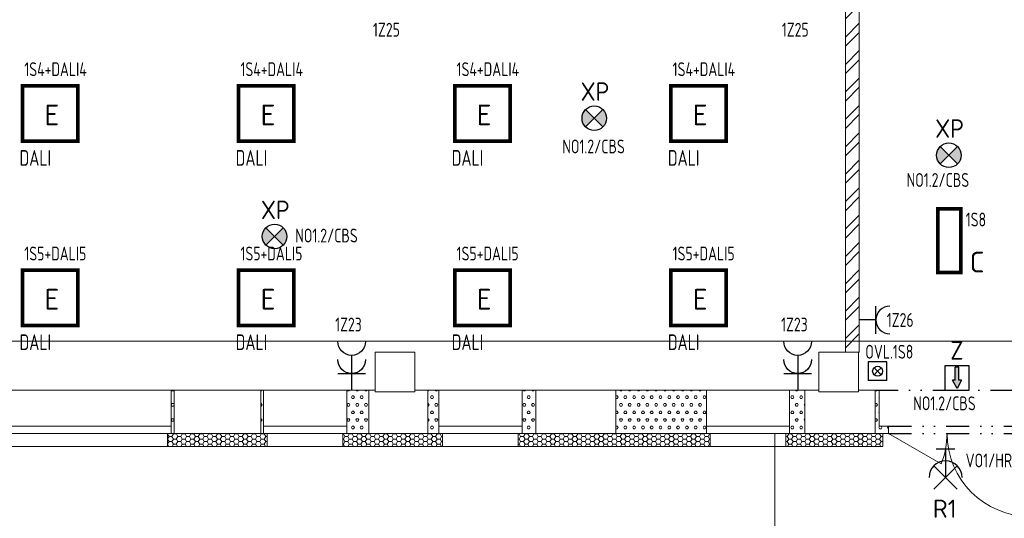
# Model space of a CAD drawing. Extents: x 171565 to 840288, y -737149 to -289557.
# Tile 33 of 59: x 413681 to 424350, y -345178 to -339775. Entities that reach past the tile are written whole.
import ezdxf
from ezdxf.enums import TextEntityAlignment as Align

# ---------------------------------------------------------------- set-up
doc = ezdxf.new("R2010")
doc.units = 0
doc.header["$MEASUREMENT"] = 0
doc.header["$PDMODE"] = 1
doc.linetypes.add('DIVIDE2', pattern=[0.625, 0.25, -0.125, 0, -0.125, 0, -0.125])
for name, color, linetype in [('0_stavba', 7, 'Continuous'), ('3-ZDI_NADP', 1, 'DIVIDE2'), ('E1', 3, 'Continuous')]:
    doc.layers.add(name, color=color, linetype=linetype)
doc.styles.add('ad_popis', font='isocpeur.ttf')
doc.styles.add('isocp', font='isocp.shx')
doc.styles.add('ISOCPEUR_4', font='isocpeur.ttf', dxfattribs={"height": 1.8})
pattern_1 = [(0, (783186.03, -216103.49), (47.625, 82.488914), [15.875, -79.375]), (0, (783186.03, -216075.99), (47.625, 82.488914), [15.875, -79.375]), (60.000002, (783201.9, -216103.49), (-47.625, 82.488914), [15.875, -79.375]), (120.000003, (783186.03, -216103.49), (-95.25, -3e-06), [15.875, -79.375]), (60.000002, (783178.09, -216089.74), (-47.625, 82.488914), [15.875, -79.375]), (120.000003, (783209.84, -216089.74), (-95.25, -3e-06), [15.875, -79.375])]
pattern_2 = [(0, (783186.027, -216103.49), (47.625, 27.4963055), [-63.5, 31.75]), (60.000002, (783186.027, -216103.49), (-1.7e-06, 54.9926147), [31.75, -63.5]), (120.000003, (783186.027, -216103.49), (-47.625, 27.4963055), [-63.5, 31.75])]

# ---------------------------------------------------------------- blocks, each defined once
blk = doc.blocks.new('A$C3E1526A7')
at = {"color": 3}
for p, q in [((0, 376), (0, 0)), ((150, 180), (-150, 180))]:
    blk.add_line(p, q, dxfattribs=at)
for centre in [(0, 526), (0, 330)]:
    blk.add_arc(centre, 150, 180, 0, dxfattribs=at)
blk = doc.blocks.new('A$C39837C47')
at = {"color": 3}
for p, q in [((150, 180), (-150, 180)), ((0, 180), (0, 0))]:
    blk.add_line(p, q, dxfattribs=at)
blk.add_arc((0, 330), 150, 180, 0, dxfattribs=at)
blk = doc.blocks.new('A$C73E1795E')
blk.add_hatch(color=30).paths.add_polyline_path([(206.6, -110), (130.9, -69), (130.9, -93.6), (12.1, -93.6), (12.1, -126.4), (130.9, -126.4), (130.9, -151)])
at = {"color": 30}
for p, q in [((0, 0), (0, -220)), ((220, 0), (0, 0)), ((220, -220), (220, 0)), ((130.9, -69), (206.6, -110)), ((130.9, -69), (130.9, -93.6)), ((130.9, -93.6), (12.1, -93.6)), ((12.1, -93.6), (12.1, -126.4)), ((130.9, -126.4), (12.1, -126.4)), ((206.6, -110), (130.9, -151)), ((130.9, -126.4), (130.9, -151)), ((0, -220), (220, -220))]:
    blk.add_line(p, q, dxfattribs=at)
blk = doc.blocks.new('A$C5A2F567D')
h = blk.add_hatch(color=30)
h.paths.add_polyline_path([(70.9, 70.9), (0, 0), (70.9, -70.9, 0.198912), (100.2, 0, 0.198912)])
h.paths.add_polyline_path([(0, 0), (-70.9, 70.9, 0.198912), (-100.2, 0, 0.198912), (-70.9, -70.9)])
at = {"color": 30}
for p, q in [((-70.9, -70.9), (70.9, 70.9)), ((-70.9, 70.9), (70.9, -70.9))]:
    blk.add_line(p, q, dxfattribs=at)
blk.add_circle((0, 0), 100.2, dxfattribs=at)
blk = doc.blocks.new('S6')
at = {"color": 3, "linetype": 'Continuous'}
for p, q in [((-2.000003, 4.000007), (-2.000003, 0)), ((2.000003, 4.000007), (-2.000003, 4.000007)), ((2.000003, 0), (2.000003, 4.000007)), ((2.000003, 0), (-2.000003, 0))]:
    blk.add_line(p, q, dxfattribs=at)
at = {"color": 7, "linetype": 'Continuous'}
for p, q in [((-0.754245, 2.754235), (0, 2.000003)), ((0, 2.000003), (-0.754245, 2.754235)), ((0.754245, 2.754235), (0, 2.000003)), ((0, 2.000003), (0.754245, 2.754235)), ((-0.754245, 1.245758), (0, 2.000003)), ((0, 2.000003), (-0.754245, 1.245758)), ((0, 2.000003), (0.754245, 1.245758))]:
    blk.add_line(p, q, dxfattribs=at)
blk.add_circle((0, 2.000003), 1.066667, dxfattribs=at)
at = {"color": 7, "linetype": 'Continuous', "flags": 8}
blk.add_attdef('POPIS', text='', height=2, dxfattribs=at).set_placement((0, 7), align=Align.MIDDLE)
at = {"color": 7, "linetype": 'Continuous', "flags": 1}
blk.add_attdef('ZARIZENI', (0, 2.4), '', height=2, dxfattribs=at)
blk = doc.blocks.new('A$C018D3C2F')
at = {"color": 6, "linetype": 'Continuous'}
for p, q in [((-126, 181), (126, 434)), ((-126, 434), (126, 181)), ((0, 0), (0, 308)), ((-102, 0), (102, 0))]:
    blk.add_line(p, q, dxfattribs=at)
at = {"color": 6}
blk.add_arc((0, 308), 179, 180, 0, dxfattribs=at)

msp = doc.modelspace()

# ---------------------------------------------------------------- hatches: boundary and pattern name
at = {"layer": '0_stavba', "linetype": 'Continuous', "lineweight": 0, "ltscale": 300}
h = msp.add_hatch(dxfattribs=at)
h.set_pattern_fill('ZDIVKER', color=256, scale=5.55625, style=0, pattern_type=2)
h.set_pattern_definition([(45, (783186.03, -216103.49), (-148.49243, 148.49243), []), (45, (783285.03, -216103.49), (-148.49243, 148.49243), [])])
h.paths.add_polyline_path([(422629, -338893), (422629, -343378), (422779, -343378), (422779, -338893)], flags=0)
h = msp.add_hatch(dxfattribs=at)
h.set_pattern_fill('PORBET', color=256, scale=15.875, style=0, pattern_type=2)
h.set_pattern_definition(pattern_1)
h.paths.add_polyline_path([(415354, -343788), (415324, -343788), (415324, -344258), (415354, -344258)], flags=0)
h = msp.add_hatch(dxfattribs=at)
h.set_pattern_fill('PORBET', color=256, scale=15.875, style=0, pattern_type=2)
h.set_pattern_definition(pattern_1)
h.paths.add_polyline_path([(416294, -344258), (416324, -344258), (416324, -343788), (416294, -343788)], flags=0)
h = msp.add_hatch(dxfattribs=at)
h.set_pattern_fill('PORBET', color=256, scale=15.875, style=0, pattern_type=2)
h.set_pattern_definition(pattern_1)
h.paths.add_polyline_path([(417464, -343788), (417224, -343788), (417224, -344258), (417464, -344258)], flags=0)
h = msp.add_hatch(dxfattribs=at)
h.set_pattern_fill('PORBET', color=256, scale=15.875, style=0, pattern_type=2)
h.set_pattern_definition(pattern_1)
h.paths.add_polyline_path([(418224, -343788), (418104, -343788), (418104, -344258), (418224, -344258)], flags=0)
h = msp.add_hatch(dxfattribs=at)
h.set_pattern_fill('PORBET', color=256, scale=15.875, style=0, pattern_type=2)
h.set_pattern_definition(pattern_1)
h.paths.add_polyline_path([(419274, -343788), (419124, -343788), (419124, -344258), (419274, -344258)], flags=0)
h = msp.add_hatch(dxfattribs=at)
h.set_pattern_fill('PORBET', color=256, scale=15.875, style=0, pattern_type=2)
h.set_pattern_definition(pattern_1)
h.paths.add_polyline_path([(420139, -343788), (420139, -344258), (421124, -344258), (421124, -343788)], flags=0)
h = msp.add_hatch(dxfattribs=at)
h.set_pattern_fill('PORBET', color=256, scale=15.875, style=0, pattern_type=2)
h.set_pattern_definition(pattern_1)
h.paths.add_polyline_path([(422024, -344258), (422189, -344258), (422189, -343788), (422024, -343788)], flags=0)
h = msp.add_hatch(dxfattribs=at)
h.set_pattern_fill('PORBET', color=256, scale=15.875, style=0, pattern_type=2)
h.set_pattern_definition(pattern_1)
h.paths.add_polyline_path([(422994, -343788), (422949, -343788), (422949, -344258), (422994, -344258), (423094, -344258), (423094, -344178), (422994, -344178)], flags=0)
h = msp.add_hatch(dxfattribs=at)
h.set_pattern_fill('PLASTEV', color=256, scale=31.75, style=0, pattern_type=2)
h.set_pattern_definition(pattern_2)
h.paths.add_polyline_path([(416364, -344398), (416364, -344258), (416324, -344258), (416294, -344258), (415354, -344258), (415324, -344258), (415284, -344258), (415284, -344398)], flags=0)
h = msp.add_hatch(dxfattribs=at)
h.set_pattern_fill('PLASTEV', color=256, scale=31.75, style=0, pattern_type=2)
h.set_pattern_definition(pattern_2)
h.paths.add_polyline_path([(418264, -344398), (418264, -344258), (418224, -344258), (418104, -344258), (417464, -344258), (417224, -344258), (417184, -344258), (417184, -344398)], flags=0)
h = msp.add_hatch(dxfattribs=at)
h.set_pattern_fill('PLASTEV', color=256, scale=31.75, style=0, pattern_type=2)
h.set_pattern_definition(pattern_2)
h.paths.add_polyline_path([(419274, -344258), (419124, -344258), (419084, -344258), (419084, -344398), (421164, -344398), (421164, -344258), (421124, -344258), (420139, -344258)], flags=0)
h = msp.add_hatch(dxfattribs=at)
h.set_pattern_fill('PLASTEV', color=256, scale=31.75, style=0, pattern_type=2)
h.set_pattern_definition(pattern_2)
h.paths.add_polyline_path([(423034, -344398), (423034, -344258), (422994, -344258), (422949, -344258), (422189, -344258), (422024, -344258), (421984, -344258), (421984, -344398)], flags=0)

# ---------------------------------------------------------------- linework, layer by layer
for p, q in [((422779, -338893, -2548), (422779, -343378, -2548)), ((422629, -339218, -2548), (422629, -343378, -2548)), ((417964, -343378, -2548), (417534, -343378, -2548)), ((417534, -343378, -2548), (417534, -343788, -2548)), ((417964, -343788, -2548), (417964, -343378, -2548)), ((422769, -343378, -2548), (422339, -343378, -2548)), ((422339, -343378, -2548), (422339, -343788, -2548)), ((422779, -343378, -2548), (422619, -343378, -2548)), ((422769, -343808, -2548), (422769, -343378, -2548)), ((415324, -343788, -900), (413524, -343788, -900)), ((415324, -343788, -2548), (415324, -344258, -2548)), ((415324, -343788, -2548), (415354, -343788, -2548)), ((415354, -343788, -2548), (416294, -343788, -2548)), ((415354, -343788, -2548), (415354, -344258, -2548)), ((416294, -343788, -2548), (416294, -344258, -2548)), ((416294, -343788, -2548), (416324, -343788, -2548)), ((416324, -343788, -2548), (416324, -344258, -2548)), ((417224, -343788, -900), (416324, -343788, -900)), ((417224, -343788, -2548), (417224, -344258, -2548)), ((417224, -343788, -2548), (417464, -343788, -2548)), ((417464, -343788, -2548), (417534, -343788, -2548)), ((417464, -343788, -2548), (417464, -344258, -2548)), ((417534, -343788, -2548), (417534, -343808, -2548)), ((417534, -343808, -2548), (417964, -343808, -2548)), ((417964, -343808, -2548), (417964, -343788, -2548)), ((417964, -343788, -2548), (418104, -343788, -2548)), ((418104, -343788, -2548), (418104, -344258, -2548)), ((418104, -343788, -2548), (418224, -343788, -2548)), ((418224, -343788, -2548), (418224, -344258, -2548)), ((419124, -343788, -900), (418224, -343788, -900)), ((419124, -343788, -2548), (419124, -344258, -2548)), ((419124, -343788, -2548), (419274, -343788, -2548)), ((419274, -343788, -2548), (420139, -343788, -2548)), ((419274, -343788, -2548), (419274, -344258, -2548)), ((420139, -343788, -2548), (420139, -344258, -2548)), ((420139, -343788, -2548), (421124, -343788, -2548)), ((421124, -343788, -2548), (421124, -344258, -2548)), ((422024, -343788, -900), (421124, -343788, -900)), ((422024, -343788, -2548), (422024, -344258, -2548)), ((422024, -343788, -2548), (422189, -343788, -2548)), ((422189, -343788, -2548), (422339, -343788, -2548)), ((422189, -343788, -2548), (422189, -344258, -2548)), ((422339, -343808, -2548), (422339, -343788, -2548)), ((422339, -343808, -2548), (422769, -343808, -2548)), ((422769, -343788, -2548), (422949, -343788, -2548)), ((422949, -343788, -2548), (422949, -344258, -2548)), ((422994, -343788, -2548), (422949, -343788, -2548)), ((422994, -344178, -2548), (422994, -343788, -2548)), ((415324, -344178, -900), (413524, -344178, -900)), ((417224, -344178, -900), (416324, -344178, -900)), ((419124, -344178, -900), (418224, -344178, -900)), ((422024, -344178, -900), (421124, -344178, -900)), ((422994, -344178, -1724), (423094, -344178, -1724)), ((423094, -344178, -1724), (423094, -344258, -1724)), ((415324, -344258, -900), (413524, -344258, -900)), ((415284, -344258, -2548), (415284, -344398, -2548)), ((415324, -344258, -2548), (415354, -344258, -2548)), ((415354, -344258, -2548), (416294, -344258, -2548)), ((416294, -344258, -2548), (416324, -344258, -2548)), ((417224, -344258, -900), (416324, -344258, -900)), ((416364, -344258, -2548), (416364, -344398, -2548)), ((417184, -344258, -2548), (417184, -344398, -2548)), ((417224, -344258, -2548), (417464, -344258, -2548)), ((417464, -344258, -2548), (418104, -344258, -2548)), ((418104, -344258, -2548), (418224, -344258, -2548)), ((419124, -344258, -900), (418224, -344258, -900)), ((418264, -344258, -2548), (418264, -344398, -2548)), ((419084, -344258, -2548), (419084, -344398, -2548)), ((419124, -344258, -2548), (419274, -344258, -2548)), ((419274, -344258, -2548), (420139, -344258, -2548)), ((420139, -344258, -2548), (421124, -344258, -2548)), ((422024, -344258, -900), (421124, -344258, -900)), ((421164, -344258, -2548), (421164, -344398, -2548)), ((421864, -345833, -1724), (421864, -344258, -1724)), ((421984, -344258, -2548), (421984, -344398, -2548)), ((422024, -344258, -2548), (422189, -344258, -2548)), ((422189, -344258, -2548), (422949, -344258, -2548)), ((422994, -344258, -2548), (422949, -344258, -2548)), ((422994, -344258, -2548), (422994, -344258, -2548)), ((422994, -344258, -1724), (423094, -344258, -1724)), ((423034, -344258, -2548), (423034, -344398, -2548)), ((423094, -344258, -1724), (423666, -344589, -1724)), ((413564, -344398, -900), (415284, -344398, -900)), ((415284, -344398, -2548), (416364, -344398, -2548)), ((416364, -344398, -900), (417184, -344398, -900)), ((417184, -344398, -2548), (418264, -344398, -2548)), ((418264, -344398, -900), (419084, -344398, -900)), ((419084, -344398, -2548), (421164, -344398, -2548)), ((421164, -344398, -900), (421984, -344398, -900)), ((421984, -344398, -2548), (423034, -344398, -2548))]:
    msp.add_line(p, q, dxfattribs=at)
for centre, start, end in [((422829, -344258, -1724), 338.4663, 0), ((422829, -344258, -1724), 338.4663, 0), ((424629, -344258, -1724), 180, 270)]:
    msp.add_arc(centre, 900, start, end, dxfattribs=at)
for p in [(423816, -340395, -2548), (417749, -341056, -2548), (422554, -341056, -2548), (414874, -341721, -1724), (416774, -341721, -1724), (418674, -341721, -1724), (421589, -341721, -1724), (423862, -341721, -1724)]:
    msp.add_point(p, dxfattribs=at)
at = {"layer": '3-ZDI_NADP', "color": 7, "ltscale": 1000}
for p, q in [((422949, -343788, -2548), (424729, -343788, -2548)), ((423094, -344178, -1724), (424629, -344178, -1724)), ((423094, -344258, -1724), (424629, -344258, -1724))]:
    msp.add_line(p, q, dxfattribs=at)
at = {"layer": 'E1', "color": 1, "linetype": 'Continuous', "lineweight": 0}
msp.add_line((424609, -343258, -829), (405158, -343258, -1048), dxfattribs=at)
at = {"layer": 'E1', "color": 6, "const_width": 40}
for points, elevation in [([(413712, -341093), (414312, -341093), (414312, -340493), (413712, -340493)], -2391), ([(416053, -341093), (416653, -341093), (416653, -340493), (416053, -340493)], -2691), ([(418395, -341093), (418995, -341093), (418995, -340493), (418395, -340493)], -2991), ([(420737, -341093), (421337, -341093), (421337, -340493), (420737, -340493)], -3291), ([(423878, -341823), (423628, -341823), (423628, -342513), (423878, -342513)], -4071), ([(413712, -343090), (414312, -343090), (414312, -342490), (413712, -342490)], -2346), ([(416053, -343090), (416653, -343090), (416653, -342490), (416053, -342490)], -2646), ([(418395, -343090), (418995, -343090), (418995, -342490), (418395, -342490)], -2946), ([(420737, -343090), (421337, -343090), (421337, -342490), (420737, -342490)], -3246)]:
    msp.add_lwpolyline(points, close=True, dxfattribs=dict(at, elevation=elevation))

# ---------------------------------------------------------------- block references
at = {"layer": 'E1', "color": 7, "xscale": 1.32667500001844, "yscale": 1.326674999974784, "zscale": 1.326674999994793}
for p in [(419907, -340843, 827), (423749, -341244, 900), (416443, -342124, -861)]:
    msp.add_blockref('A$C5A2F567D', p, dxfattribs=at)
at = {"layer": 'E1', "color": 4, "rotation": 270}
msp.add_blockref('A$C39837C47', (422779, -343029, -2548), dxfattribs=at)
at = {"layer": 'E1', "color": 4, "xscale": -1}
for p in [(417278, -343788, -1048), (422111, -343788, -1048)]:
    msp.add_blockref('A$C3E1526A7', p, dxfattribs=at)
at = {"layer": 'E1', "xscale": 50.45624999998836, "yscale": 50.45624999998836, "zscale": 50.45625000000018}
msp.add_blockref('S6', (422977, -343685, 900), dxfattribs=at)
at = {"layer": 'E1', "xscale": 1.194007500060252, "yscale": 1.194007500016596, "zscale": 1.194007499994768, "rotation": 270}
msp.add_blockref('A$C73E1795E', (423970, -343526, -2548), dxfattribs=at)
at = {"layer": 'E1', "color": 2, "rotation": 180}
msp.add_blockref('A$C018D3C2F', (423713, -344427, 246), dxfattribs=at)

# ---------------------------------------------------------------- texts
at = {"layer": 'E1', "color": 3, "style": 'isocp', "width": 0.8}
for s, p in [('1Z25', (417509, -339959, 2848)), ('1Z25', (421939, -339959, 2848)), ('1S4+DALI4', (413731, -340387, -1341)), ('1S4+DALI4', (416073, -340387, -1641)), ('1S4+DALI4', (418415, -340387, -1941)), ('1S4+DALI4', (420756, -340387, -2241)), ('1S8', (423932, -342016, -898)), ('1S5+DALI5', (413731, -342384, -1296)), ('1S5+DALI5', (416073, -342384, -1596)), ('1S5+DALI5', (418415, -342384, -1896)), ('1S5+DALI5', (420756, -342384, -2196)), ('1Z23', (417099, -343153, 900)), ('1Z23', (421931, -343153, 900)), ('1Z26', (423076, -343104, 2848)), ('OVL.1S8', (422844, -343448, 1450)), ('VO1/HR', (423931, -344626, 900))]:
    msp.add_text(s, height=150, dxfattribs=at).set_placement(p)
at = {"layer": 'E1', "color": 30, "linetype": 'ByBlock', "style": 'ad_popis', "width": 0.9}
for s, p in [('XP', (419759, -340654, 827)), ('XP', (423601, -341055, 900)), ('XP', (416295, -341936, -861)), ('Z', (423765, -343458, -3223))]:
    msp.add_text(s, height=200, dxfattribs=at).set_placement(p)
at = {"layer": 'E1', "color": 6, "style": 'ISOCPEUR_4'}
for s, height, p in [('E', 225, (413949, -340920, -8185)), ('E', 225, (416291, -340920, -8485)), ('E', 225, (418632, -340920, -8785)), ('E', 225, (420974, -340920, -9085)), ('C', 225, (423974, -342514, -3074)), ('E', 225, (413949, -342917, -8140)), ('E', 225, (416291, -342917, -8440)), ('E', 225, (418632, -342917, -8740)), ('E', 225, (420974, -342917, -9040)), ('R1', 195.5, (423575, -345171, -578))]:
    msp.add_text(s, height=height, dxfattribs=at).set_placement(p)
at = {"layer": 'E1', "color": 30, "style": 'isocp', "width": 0.8}
for p in [(419561, -341224, 2661), (423292, -341587, 2661), (416667, -342189, 900), (423363, -344007, 2661)]:
    msp.add_text('NO1.2/CBS', height=150, dxfattribs=at).set_placement(p)
at = {"layer": 'E1', "color": 5, "style": 'isocp', "width": 0.8}
for p in [(413679, -341358, -2691), (416021, -341358, -2991), (418362, -341358, -3291), (420704, -341358, -3591), (413679, -343355, -2646), (416021, -343355, -2946), (418362, -343355, -3246), (420704, -343355, -3546)]:
    msp.add_text('DALI', height=170, dxfattribs=at).set_placement(p)

doc.saveas('drawing.dxf')
